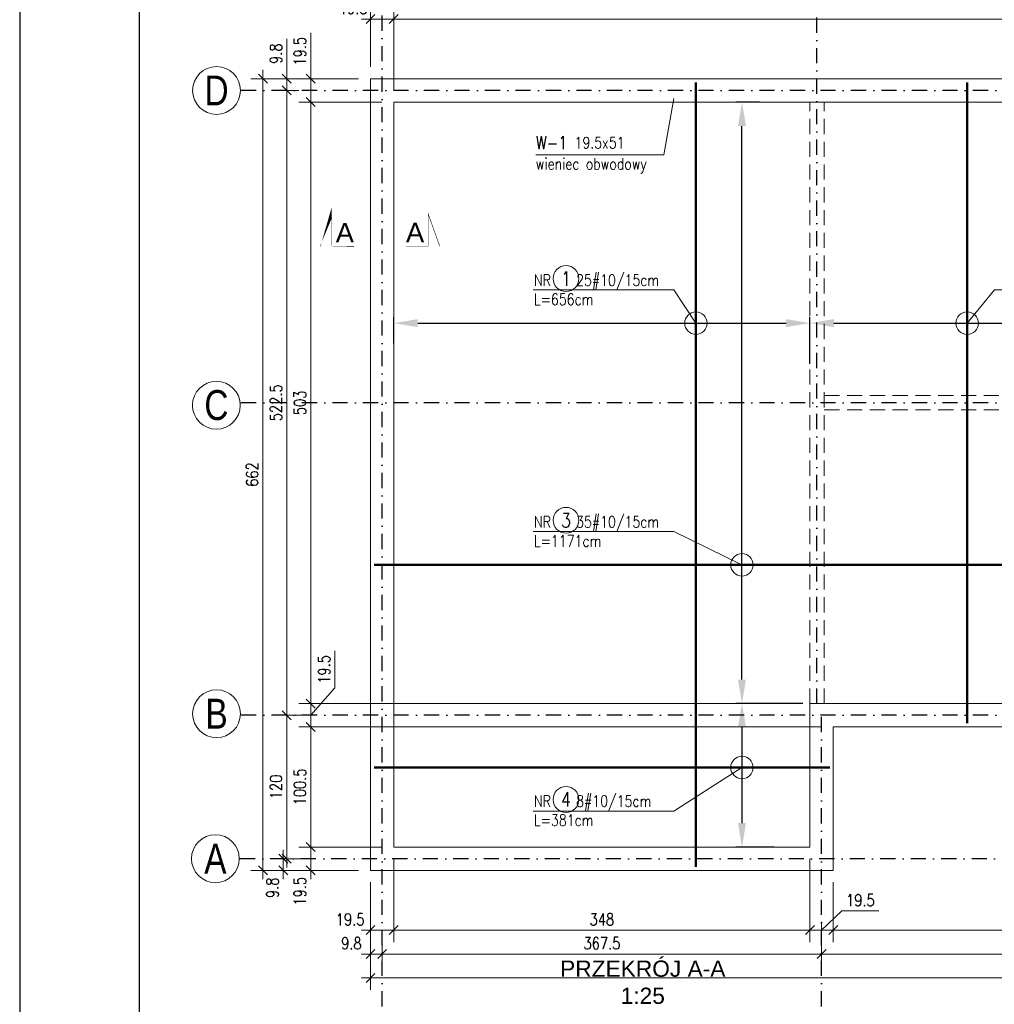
# Model space of a CAD drawing. Header units: inches. Extents: x 58893 to 70341, y -37691 to -31625.
# Tile 13 of 34: x 60195 to 61010, y -33146 to -32323. Entities that reach past the tile are written whole.
import ezdxf
from ezdxf.enums import TextEntityAlignment as Align

# ---------------------------------------------------------------- set-up
doc = ezdxf.new("R2010")
doc.units = ezdxf.units.IN
doc.header["$MEASUREMENT"] = 0
doc.linetypes.add('DASHDOT', pattern=[25.4, 12.7, -6.35, 0, -6.35])
doc.linetypes.add('DASHED', pattern=[19.049999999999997, 12.7, -6.35])
doc.layers.add('_tabelka', color=4, linetype='Continuous')
for name, color, linetype, lineweight in [('Obrys', 4, 'Continuous', 20), ('Opisy', 4, 'Continuous', 20), ('Osie', 6, 'DASHDOT', 15), ('WYMIARY', 6, 'Continuous', 15), ('ZBROJENIE', 7, 'Continuous', 50), ('ZBROJENIE zakres', 6, 'Continuous', 13)]:
    doc.layers.add(name, color=color, linetype=linetype, lineweight=lineweight)
doc.styles.add('1. Simplex', font='simplex.shx', dxfattribs={"width": 0.8})
doc.styles.add('Arial', font='arial.ttf')
doc.styles.add('ROMANS', font='ROMANS.shx', dxfattribs={"width": 0.8})
doc.styles.get("Standard").update_dxf_attribs({"font": 'arial.ttf'})
doc.dimstyles.new('1_50', dxfattribs={"dimscale": 50, "dimtxt": 0.2, "dimasz": 0.15, "dimexe": 0.2, "dimexo": 0.2, "dimgap": 0.08, "dimtad": 1, "dimdec": 1, "dimzin": 9, "dimdsep": 46, "dimtxsty": '1. Simplex', "dimblk": 'OBLIQUE', "dimcen": 0.15, "dimdle": 0.15, "dimclrd": 256, "dimclre": 256, "dimclrt": 4, "dimadec": 1, "dimazin": 0, "dimtfac": 1, "dimtdec": 0, "dimtmove": 1, "dimatfit": 3, "dimfxl": 1, "dimlwd": -1, "dimlwe": -1, "dimarcsym": 0})
doc.dimstyles.new('1_50 zbrojenie', dxfattribs={"dimscale": 50, "dimtxt": 2.5e-06, "dimasz": 0.4, "dimexe": 0.1, "dimexo": 0.12, "dimgap": 0, "dimtad": 1, "dimrnd": 0.5, "dimzin": 12, "dimdsep": 46, "dimtxsty": 'ROMANS', "dimcen": 0, "dimdle": 10, "dimclrd": 256, "dimclrt": 2, "dimazin": 0, "dimtfac": 1, "dimtofl": 0, "dimtmove": 1, "dimatfit": 3, "dimfxl": 1, "dimtolj": 1, "dimtzin": 0, "dimarcsym": 0})

# ---------------------------------------------------------------- blocks, each defined once
blk = doc.blocks.new('_Oblique')
at = {"color": 0, "linetype": 'ByBlock', "lineweight": -2}
blk.add_line((-0.5, -0.5), (0.5, 0.5), dxfattribs=at)
blk = doc.blocks.new('*D3')
at = {"layer": 'Defpoints', "color": 0, "transparency": 16777216}
for p in [(60507.86385152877, -32322.03769785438), (60488.36385152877, -32372.03769785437), (60507.86385152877, -32391.53769785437)]:
    blk.add_point(p, dxfattribs=at)
at = {"layer": 'WYMIARY', "transparency": 16777216}
for p, q in [((60488.36385152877, -32362.03769785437), (60488.36385152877, -32312.03769785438)), ((60507.86385152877, -32381.53769785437), (60507.86385152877, -32312.03769785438)), ((60480.86385152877, -32322.03769785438), (60515.36385152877, -32322.03769785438))]:
    blk.add_line(p, q, dxfattribs=at)
at = {"layer": 'WYMIARY', "transparency": 16777216, "xscale": 7.5, "yscale": 7.5, "zscale": 7.5, "rotation": 180}
blk.add_blockref('_Oblique', (60488.36385152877, -32322.03769785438), dxfattribs=at)
at = {"layer": 'WYMIARY', "transparency": 16777216, "xscale": 7.5, "yscale": 7.5, "zscale": 7.5}
blk.add_blockref('_Oblique', (60507.86385152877, -32322.03769785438), dxfattribs=at)
at = {"layer": 'WYMIARY', "color": 4, "transparency": 16777216, "insert": (60473.91385152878, -32313.03769785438), "char_height": 10, "attachment_point": 5, "style": '1. Simplex'}
blk.add_mtext('19.5', dxfattribs=at)
blk = doc.blocks.new('*D4')
at = {"layer": 'Defpoints', "color": 0, "transparency": 16777216}
for p in [(61646.46385152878, -32322.03769785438), (60507.86385152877, -32391.53769785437), (61646.46385152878, -32391.53769785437)]:
    blk.add_point(p, dxfattribs=at)
at = {"layer": 'WYMIARY', "transparency": 16777216}
for p, q in [((60507.86385152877, -32381.53769785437), (60507.86385152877, -32312.03769785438)), ((61646.46385152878, -32381.53769785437), (61646.46385152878, -32312.03769785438)), ((60500.36385152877, -32322.03769785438), (61653.96385152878, -32322.03769785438))]:
    blk.add_line(p, q, dxfattribs=at)
at = {"layer": 'WYMIARY', "transparency": 16777216, "xscale": 7.5, "yscale": 7.5, "zscale": 7.5, "rotation": 180}
blk.add_blockref('_Oblique', (60507.86385152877, -32322.03769785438), dxfattribs=at)
at = {"layer": 'WYMIARY', "transparency": 16777216, "xscale": 7.5, "yscale": 7.5, "zscale": 7.5}
blk.add_blockref('_Oblique', (61646.46385152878, -32322.03769785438), dxfattribs=at)
at = {"layer": 'WYMIARY', "color": 4, "transparency": 16777216, "insert": (61077.16385152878, -32313.03769785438), "char_height": 10, "attachment_point": 5, "style": '1. Simplex'}
blk.add_mtext('1138.6', dxfattribs=at)
blk = doc.blocks.new('*D5')
at = {"layer": 'Defpoints', "color": 0, "transparency": 16777216}
for p in [(60488.36385152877, -32282.03769785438), (60488.36385152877, -32372.03769785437), (61665.96385152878, -32372.03769785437)]:
    blk.add_point(p, dxfattribs=at)
at = {"layer": 'WYMIARY', "transparency": 16777216}
for p, q in [((60488.36385152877, -32362.03769785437), (60488.36385152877, -32272.03769785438)), ((61665.96385152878, -32362.03769785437), (61665.96385152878, -32272.03769785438)), ((61673.46385152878, -32282.03769785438), (60480.86385152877, -32282.03769785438))]:
    blk.add_line(p, q, dxfattribs=at)
at = {"layer": 'WYMIARY', "transparency": 16777216, "xscale": 7.5, "yscale": 7.5, "zscale": 7.5, "rotation": 180}
blk.add_blockref('_Oblique', (60488.36385152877, -32282.03769785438), dxfattribs=at)
at = {"layer": 'WYMIARY', "transparency": 16777216, "xscale": 7.5, "yscale": 7.5, "zscale": 7.5}
blk.add_blockref('_Oblique', (61665.96385152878, -32282.03769785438), dxfattribs=at)
at = {"layer": 'WYMIARY', "color": 4, "transparency": 16777216, "insert": (61077.16385152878, -32273.03769785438), "char_height": 10, "attachment_point": 5, "style": '1. Simplex'}
blk.add_mtext('1177.6', dxfattribs=at)
blk = doc.blocks.new('*D7')
at = {"layer": 'Defpoints', "color": 0, "transparency": 16777216}
for p in [(60498.11385152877, -32303.22826141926), (60498.11385152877, -32303.22826141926), (60488.36385152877, -32372.03769785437)]:
    blk.add_point(p, dxfattribs=at)
at = {"layer": 'WYMIARY', "transparency": 16777216}
for p, q in [((60488.36385152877, -32362.03769785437), (60488.36385152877, -32293.22826141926)), ((60498.11385152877, -32293.22826141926), (60498.11385152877, -32293.22826141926)), ((60480.86385152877, -32303.22826141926), (60505.61385152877, -32303.22826141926))]:
    blk.add_line(p, q, dxfattribs=at)
at = {"layer": 'WYMIARY', "transparency": 16777216, "xscale": 7.5, "yscale": 7.5, "zscale": 7.5, "rotation": 180}
blk.add_blockref('_Oblique', (60488.36385152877, -32303.22826141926), dxfattribs=at)
at = {"layer": 'WYMIARY', "transparency": 16777216, "xscale": 7.5, "yscale": 7.5, "zscale": 7.5}
blk.add_blockref('_Oblique', (60498.11385152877, -32303.22826141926), dxfattribs=at)
at = {"layer": 'WYMIARY', "color": 4, "transparency": 16777216, "insert": (60472.96385152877, -32293.03769785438), "char_height": 10, "attachment_point": 5, "style": '1. Simplex'}
blk.add_mtext('9.8', dxfattribs=at)
blk = doc.blocks.new('*D10')
at = {"layer": 'Defpoints', "color": 0, "transparency": 16777216}
for p in [(60438.36385152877, -33014.53769785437), (60507.86385152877, -33014.53769785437), (60488.36385152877, -33034.03769785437)]:
    blk.add_point(p, dxfattribs=at)
at = {"layer": 'WYMIARY', "transparency": 16777216}
for p, q in [((60438.36385152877, -33041.53769785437), (60438.36385152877, -33007.03769785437)), ((60497.86385152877, -33014.53769785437), (60428.36385152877, -33014.53769785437)), ((60478.36385152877, -33034.03769785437), (60428.36385152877, -33034.03769785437))]:
    blk.add_line(p, q, dxfattribs=at)
at = {"layer": 'WYMIARY', "transparency": 16777216, "xscale": 7.5, "yscale": 7.5, "zscale": 7.5}
for p, rotation in [((60438.36385152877, -33014.53769785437), 90), ((60438.36385152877, -33034.03769785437), 270)]:
    blk.add_blockref('_Oblique', p, dxfattribs=dict(at, rotation=rotation))
at = {"layer": 'WYMIARY', "color": 4, "transparency": 16777216, "insert": (60429.36385152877, -33051.53769785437), "char_height": 10, "attachment_point": 5, "rotation": 90, "style": '1. Simplex'}
blk.add_mtext('19.5', dxfattribs=at)
blk = doc.blocks.new('*D11')
at = {"layer": 'Defpoints', "color": 0, "transparency": 16777216}
for p in [(60438.36385152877, -32914.03769785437), (60875.36385152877, -32914.03769785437), (60507.86385152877, -33014.53769785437)]:
    blk.add_point(p, dxfattribs=at)
at = {"layer": 'WYMIARY', "transparency": 16777216}
for p, q in [((60438.36385152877, -33022.03769785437), (60438.36385152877, -32906.53769785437)), ((60865.36385152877, -32914.03769785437), (60428.36385152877, -32914.03769785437)), ((60497.86385152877, -33014.53769785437), (60428.36385152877, -33014.53769785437))]:
    blk.add_line(p, q, dxfattribs=at)
at = {"layer": 'WYMIARY', "transparency": 16777216, "xscale": 7.5, "yscale": 7.5, "zscale": 7.5}
for p, rotation in [((60438.36385152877, -32914.03769785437), 90), ((60438.36385152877, -33014.53769785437), 270)]:
    blk.add_blockref('_Oblique', p, dxfattribs=dict(at, rotation=rotation))
at = {"layer": 'WYMIARY', "color": 4, "transparency": 16777216, "insert": (60429.36385152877, -32964.28769785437), "char_height": 10, "attachment_point": 5, "rotation": 90, "style": '1. Simplex'}
blk.add_mtext('100.5', dxfattribs=at)
blk = doc.blocks.new('*D12')
at = {"layer": 'Defpoints', "color": 0, "transparency": 16777216}
for p in [(60438.36385152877, -32894.53769785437), (60855.86385152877, -32894.53769785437), (60875.36385152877, -32914.03769785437)]:
    blk.add_point(p, dxfattribs=at)
at = {"layer": 'WYMIARY', "transparency": 16777216}
for p, q in [((60458.61385152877, -32850.57341214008), (60458.61385152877, -32881.43055499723)), ((60458.61385152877, -32881.43055499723), (60438.36385152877, -32904.28769785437)), ((60438.36385152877, -32921.53769785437), (60438.36385152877, -32887.03769785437)), ((60845.86385152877, -32894.53769785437), (60428.36385152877, -32894.53769785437)), ((60865.36385152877, -32914.03769785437), (60428.36385152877, -32914.03769785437))]:
    blk.add_line(p, q, dxfattribs=at)
at = {"layer": 'WYMIARY', "transparency": 16777216, "xscale": 7.5, "yscale": 7.5, "zscale": 7.5}
for p, rotation in [((60438.36385152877, -32894.53769785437), 90), ((60438.36385152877, -32914.03769785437), 270)]:
    blk.add_blockref('_Oblique', p, dxfattribs=dict(at, rotation=rotation))
at = {"layer": 'WYMIARY', "color": 4, "transparency": 16777216, "insert": (60449.61385152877, -32866.00198356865), "char_height": 10, "attachment_point": 5, "rotation": 90, "style": '1. Simplex'}
blk.add_mtext('19.5', dxfattribs=at)
blk = doc.blocks.new('*D13')
at = {"layer": 'Defpoints', "color": 0, "transparency": 16777216}
for p in [(60438.36385152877, -32391.53769785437), (60507.86385152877, -32391.53769785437), (60855.86385152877, -32894.53769785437)]:
    blk.add_point(p, dxfattribs=at)
at = {"layer": 'WYMIARY', "transparency": 16777216}
for p, q in [((60438.36385152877, -32902.03769785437), (60438.36385152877, -32384.03769785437)), ((60497.86385152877, -32391.53769785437), (60428.36385152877, -32391.53769785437)), ((60845.86385152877, -32894.53769785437), (60428.36385152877, -32894.53769785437))]:
    blk.add_line(p, q, dxfattribs=at)
at = {"layer": 'WYMIARY', "transparency": 16777216, "xscale": 7.5, "yscale": 7.5, "zscale": 7.5}
for p, rotation in [((60438.36385152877, -32391.53769785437), 90), ((60438.36385152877, -32894.53769785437), 270)]:
    blk.add_blockref('_Oblique', p, dxfattribs=dict(at, rotation=rotation))
at = {"layer": 'WYMIARY', "color": 4, "transparency": 16777216, "insert": (60429.36385152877, -32643.03769785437), "char_height": 10, "attachment_point": 5, "rotation": 90, "style": '1. Simplex'}
blk.add_mtext('503', dxfattribs=at)
blk = doc.blocks.new('*D14')
at = {"layer": 'Defpoints', "color": 0, "transparency": 16777216}
for p in [(60438.36385152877, -32372.03769785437), (60488.36385152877, -32372.03769785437), (60507.86385152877, -32391.53769785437)]:
    blk.add_point(p, dxfattribs=at)
at = {"layer": 'WYMIARY', "transparency": 16777216}
for p, q in [((60438.36385152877, -32372.03769785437), (60438.36385152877, -32333.6091264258)), ((60438.36385152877, -32399.03769785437), (60438.36385152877, -32364.53769785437)), ((60478.36385152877, -32372.03769785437), (60428.36385152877, -32372.03769785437)), ((60497.86385152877, -32391.53769785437), (60428.36385152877, -32391.53769785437))]:
    blk.add_line(p, q, dxfattribs=at)
at = {"layer": 'WYMIARY', "transparency": 16777216, "xscale": 7.5, "yscale": 7.5, "zscale": 7.5}
for p, rotation in [((60438.36385152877, -32372.03769785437), 90), ((60438.36385152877, -32391.53769785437), 270)]:
    blk.add_blockref('_Oblique', p, dxfattribs=dict(at, rotation=rotation))
at = {"layer": 'WYMIARY', "color": 4, "transparency": 16777216, "insert": (60429.36385152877, -32349.03769785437), "char_height": 10, "attachment_point": 5, "rotation": 90, "style": '1. Simplex'}
blk.add_mtext('19.5', dxfattribs=at)
blk = doc.blocks.new('*D15')
at = {"layer": 'Defpoints', "color": 0, "transparency": 16777216}
for p in [(60488.36385152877, -32372.03769785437), (60418.36385152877, -32381.78769785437), (60438.36385152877, -32381.78769785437)]:
    blk.add_point(p, dxfattribs=at)
at = {"layer": 'WYMIARY', "transparency": 16777216}
for p, q in [((60418.36385152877, -32372.03769785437), (60418.36385152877, -32338.65674547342)), ((60418.36385152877, -32364.53769785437), (60418.36385152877, -32389.28769785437)), ((60478.36385152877, -32372.03769785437), (60408.36385152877, -32372.03769785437)), ((60428.36385152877, -32381.78769785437), (60408.36385152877, -32381.78769785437))]:
    blk.add_line(p, q, dxfattribs=at)
at = {"layer": 'WYMIARY', "transparency": 16777216, "xscale": 7.5, "yscale": 7.5, "zscale": 7.5}
for p, rotation in [((60418.36385152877, -32372.03769785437), 90), ((60418.36385152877, -32381.78769785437), 270)]:
    blk.add_blockref('_Oblique', p, dxfattribs=dict(at, rotation=rotation))
at = {"layer": 'WYMIARY', "color": 4, "transparency": 16777216, "insert": (60409.36385152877, -32351.03769785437), "char_height": 10, "attachment_point": 5, "rotation": 90, "style": '1. Simplex'}
blk.add_mtext('9.8', dxfattribs=at)
blk = doc.blocks.new('*D16')
at = {"layer": 'Defpoints', "color": 0, "transparency": 16777216}
for p in [(60428.61385152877, -32381.78769785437), (60418.36385152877, -32904.28769785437), (60451.76385152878, -32904.28769785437)]:
    blk.add_point(p, dxfattribs=at)
at = {"layer": 'WYMIARY', "transparency": 16777216}
for p, q in [((60418.36385152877, -32374.28769785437), (60418.36385152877, -32911.78769785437)), ((60418.61385152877, -32381.78769785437), (60408.36385152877, -32381.78769785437)), ((60441.76385152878, -32904.28769785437), (60408.36385152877, -32904.28769785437))]:
    blk.add_line(p, q, dxfattribs=at)
at = {"layer": 'WYMIARY', "transparency": 16777216, "xscale": 7.5, "yscale": 7.5, "zscale": 7.5}
for p, rotation in [((60418.36385152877, -32381.78769785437), 90), ((60418.36385152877, -32904.28769785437), 270)]:
    blk.add_blockref('_Oblique', p, dxfattribs=dict(at, rotation=rotation))
at = {"layer": 'WYMIARY', "color": 4, "transparency": 16777216, "insert": (60409.36385152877, -32643.03769785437), "char_height": 10, "attachment_point": 5, "rotation": 90, "style": '1. Simplex'}
blk.add_mtext('522.5', dxfattribs=at)
blk = doc.blocks.new('*D17')
at = {"layer": 'Defpoints', "color": 0, "transparency": 16777216}
for p in [(60451.76385152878, -32904.28769785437), (60418.36385152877, -33024.28269785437), (60451.76385152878, -33024.28269785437)]:
    blk.add_point(p, dxfattribs=at)
at = {"layer": 'WYMIARY', "transparency": 16777216}
for p, q in [((60418.36385152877, -32896.78769785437), (60418.36385152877, -33031.78269785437)), ((60441.76385152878, -32904.28769785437), (60408.36385152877, -32904.28769785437)), ((60441.76385152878, -33024.28269785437), (60408.36385152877, -33024.28269785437))]:
    blk.add_line(p, q, dxfattribs=at)
at = {"layer": 'WYMIARY', "transparency": 16777216, "xscale": 7.5, "yscale": 7.5, "zscale": 7.5}
for p, rotation in [((60418.36385152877, -32904.28769785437), 90), ((60418.36385152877, -33024.28269785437), 270)]:
    blk.add_blockref('_Oblique', p, dxfattribs=dict(at, rotation=rotation))
at = {"layer": 'WYMIARY', "color": 4, "transparency": 16777216, "insert": (60409.36385152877, -32964.28519785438), "char_height": 10, "attachment_point": 5, "rotation": 90, "style": '1. Simplex'}
blk.add_mtext('120', dxfattribs=at)
blk = doc.blocks.new('*D18')
at = {"layer": 'Defpoints', "color": 0, "transparency": 16777216}
for p in [(60445.02626659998, -33024.28269785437), (60415.39011812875, -33034.03769785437), (60488.36385152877, -33034.03769785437)]:
    blk.add_point(p, dxfattribs=at)
at = {"layer": 'WYMIARY', "transparency": 16777216}
for p, q in [((60415.39011812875, -33016.78269785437), (60415.39011812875, -33041.53769785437)), ((60435.02626659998, -33024.28269785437), (60405.39011812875, -33024.28269785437)), ((60478.36385152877, -33034.03769785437), (60405.39011812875, -33034.03769785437))]:
    blk.add_line(p, q, dxfattribs=at)
at = {"layer": 'WYMIARY', "transparency": 16777216, "xscale": 7.5, "yscale": 7.5, "zscale": 7.5}
for p, rotation in [((60415.39011812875, -33024.28269785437), 90), ((60415.39011812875, -33034.03769785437), 270)]:
    blk.add_blockref('_Oblique', p, dxfattribs=dict(at, rotation=rotation))
at = {"layer": 'WYMIARY', "color": 4, "transparency": 16777216, "insert": (60406.39011812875, -33048.63769785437), "char_height": 10, "attachment_point": 5, "rotation": 90, "style": '1. Simplex'}
blk.add_mtext('9.8', dxfattribs=at)
blk = doc.blocks.new('*D19')
at = {"layer": 'Defpoints', "color": 0, "transparency": 16777216}
for p in [(60398.36385152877, -32372.03769785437), (60488.36385152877, -32372.03769785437), (60488.36385152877, -33034.03769785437)]:
    blk.add_point(p, dxfattribs=at)
at = {"layer": 'WYMIARY', "transparency": 16777216}
for p, q in [((60398.36385152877, -33041.53769785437), (60398.36385152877, -32364.53769785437)), ((60478.36385152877, -32372.03769785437), (60388.36385152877, -32372.03769785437)), ((60478.36385152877, -33034.03769785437), (60388.36385152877, -33034.03769785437))]:
    blk.add_line(p, q, dxfattribs=at)
at = {"layer": 'WYMIARY', "transparency": 16777216, "xscale": 7.5, "yscale": 7.5, "zscale": 7.5}
for p, rotation in [((60398.36385152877, -32372.03769785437), 90), ((60398.36385152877, -33034.03769785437), 270)]:
    blk.add_blockref('_Oblique', p, dxfattribs=dict(at, rotation=rotation))
at = {"layer": 'WYMIARY', "color": 4, "transparency": 16777216, "insert": (60389.36385152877, -32703.03769785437), "char_height": 10, "attachment_point": 5, "rotation": 90, "style": '1. Simplex'}
blk.add_mtext('662', dxfattribs=at)
blk = doc.blocks.new('*D20')
at = {"layer": 'Defpoints', "color": 0, "transparency": 16777216}
for p in [(60507.86385152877, -33014.53769785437), (60488.36385152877, -33034.03769785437), (60507.86385152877, -33084.03769785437)]:
    blk.add_point(p, dxfattribs=at)
at = {"layer": 'WYMIARY', "transparency": 16777216}
for p, q in [((60507.86385152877, -33024.53769785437), (60507.86385152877, -33094.03769785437)), ((60488.36385152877, -33044.03769785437), (60488.36385152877, -33094.03769785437)), ((60480.86385152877, -33084.03769785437), (60515.36385152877, -33084.03769785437))]:
    blk.add_line(p, q, dxfattribs=at)
at = {"layer": 'WYMIARY', "transparency": 16777216, "xscale": 7.5, "yscale": 7.5, "zscale": 7.5, "rotation": 180}
blk.add_blockref('_Oblique', (60488.36385152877, -33084.03769785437), dxfattribs=at)
at = {"layer": 'WYMIARY', "transparency": 16777216, "xscale": 7.5, "yscale": 7.5, "zscale": 7.5}
blk.add_blockref('_Oblique', (60507.86385152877, -33084.03769785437), dxfattribs=at)
at = {"layer": 'WYMIARY', "color": 4, "transparency": 16777216, "insert": (60471.36385152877, -33075.03769785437), "char_height": 10, "attachment_point": 5, "style": '1. Simplex'}
blk.add_mtext('19.5', dxfattribs=at)
blk = doc.blocks.new('*D21')
at = {"layer": 'Defpoints', "color": 0, "transparency": 16777216}
for p in [(60507.86385152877, -33014.53769785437), (60855.86385152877, -33014.53769785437), (60855.86385152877, -33084.03769785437)]:
    blk.add_point(p, dxfattribs=at)
at = {"layer": 'WYMIARY', "transparency": 16777216}
for p, q in [((60507.86385152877, -33024.53769785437), (60507.86385152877, -33094.03769785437)), ((60855.86385152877, -33024.53769785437), (60855.86385152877, -33094.03769785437)), ((60500.36385152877, -33084.03769785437), (60863.36385152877, -33084.03769785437))]:
    blk.add_line(p, q, dxfattribs=at)
at = {"layer": 'WYMIARY', "transparency": 16777216, "xscale": 7.5, "yscale": 7.5, "zscale": 7.5, "rotation": 180}
blk.add_blockref('_Oblique', (60507.86385152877, -33084.03769785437), dxfattribs=at)
at = {"layer": 'WYMIARY', "transparency": 16777216, "xscale": 7.5, "yscale": 7.5, "zscale": 7.5}
blk.add_blockref('_Oblique', (60855.86385152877, -33084.03769785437), dxfattribs=at)
at = {"layer": 'WYMIARY', "color": 4, "transparency": 16777216, "insert": (60681.86385152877, -33075.03769785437), "char_height": 10, "attachment_point": 5, "style": '1. Simplex'}
blk.add_mtext('348', dxfattribs=at)
blk = doc.blocks.new('*D22')
at = {"layer": 'Defpoints', "color": 0, "transparency": 16777216}
for p in [(60855.86385152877, -33014.53769785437), (60875.36385152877, -33034.03769785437), (60875.36385152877, -33084.03769785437)]:
    blk.add_point(p, dxfattribs=at)
at = {"layer": 'WYMIARY', "transparency": 16777216}
for p, q in [((60855.86385152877, -33024.53769785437), (60855.86385152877, -33094.03769785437)), ((60875.36385152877, -33044.03769785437), (60875.36385152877, -33094.03769785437)), ((60882.61385152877, -33068.03769785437), (60865.61385152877, -33084.03769785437)), ((60913.47099438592, -33068.03769785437), (60882.61385152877, -33068.03769785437)), ((60848.36385152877, -33084.03769785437), (60882.86385152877, -33084.03769785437))]:
    blk.add_line(p, q, dxfattribs=at)
at = {"layer": 'WYMIARY', "transparency": 16777216, "xscale": 7.5, "yscale": 7.5, "zscale": 7.5, "rotation": 180}
blk.add_blockref('_Oblique', (60855.86385152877, -33084.03769785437), dxfattribs=at)
at = {"layer": 'WYMIARY', "transparency": 16777216, "xscale": 7.5, "yscale": 7.5, "zscale": 7.5}
blk.add_blockref('_Oblique', (60875.36385152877, -33084.03769785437), dxfattribs=at)
at = {"layer": 'WYMIARY', "color": 4, "transparency": 16777216, "insert": (60898.04242295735, -33059.03769785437), "char_height": 10, "attachment_point": 5, "style": '1. Simplex'}
blk.add_mtext('19.5', dxfattribs=at)
blk = doc.blocks.new('*D23')
at = {"layer": 'Defpoints', "color": 0, "transparency": 16777216}
for p in [(60875.36385152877, -33034.03769785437), (61278.96385152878, -33034.03769785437), (61278.96385152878, -33084.03769785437)]:
    blk.add_point(p, dxfattribs=at)
at = {"layer": 'WYMIARY', "transparency": 16777216}
for p, q in [((60875.36385152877, -33044.03769785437), (60875.36385152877, -33094.03769785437)), ((61278.96385152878, -33044.03769785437), (61278.96385152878, -33094.03769785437)), ((60867.86385152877, -33084.03769785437), (61286.46385152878, -33084.03769785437))]:
    blk.add_line(p, q, dxfattribs=at)
at = {"layer": 'WYMIARY', "transparency": 16777216, "xscale": 7.5, "yscale": 7.5, "zscale": 7.5, "rotation": 180}
blk.add_blockref('_Oblique', (60875.36385152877, -33084.03769785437), dxfattribs=at)
at = {"layer": 'WYMIARY', "transparency": 16777216, "xscale": 7.5, "yscale": 7.5, "zscale": 7.5}
blk.add_blockref('_Oblique', (61278.96385152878, -33084.03769785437), dxfattribs=at)
at = {"layer": 'WYMIARY', "color": 4, "transparency": 16777216, "insert": (61077.16385152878, -33075.03769785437), "char_height": 10, "attachment_point": 5, "style": '1. Simplex'}
blk.add_mtext('403.6', dxfattribs=at)
blk = doc.blocks.new('*D27')
at = {"layer": 'Defpoints', "color": 0, "transparency": 16777216}
for p in [(60488.36385152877, -33034.03769785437), (60498.11385152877, -33075.03769785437), (60498.11385152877, -33104.03769785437)]:
    blk.add_point(p, dxfattribs=at)
at = {"layer": 'WYMIARY', "transparency": 16777216}
for p, q in [((60488.36385152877, -33044.03769785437), (60488.36385152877, -33114.03769785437)), ((60498.11385152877, -33085.03769785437), (60498.11385152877, -33114.03769785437)), ((60480.86385152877, -33104.03769785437), (60505.61385152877, -33104.03769785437))]:
    blk.add_line(p, q, dxfattribs=at)
at = {"layer": 'WYMIARY', "transparency": 16777216, "xscale": 7.5, "yscale": 7.5, "zscale": 7.5, "rotation": 180}
blk.add_blockref('_Oblique', (60488.36385152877, -33104.03769785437), dxfattribs=at)
at = {"layer": 'WYMIARY', "transparency": 16777216, "xscale": 7.5, "yscale": 7.5, "zscale": 7.5}
blk.add_blockref('_Oblique', (60498.11385152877, -33104.03769785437), dxfattribs=at)
at = {"layer": 'WYMIARY', "color": 4, "transparency": 16777216, "insert": (60472.36385152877, -33095.03769785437), "char_height": 10, "attachment_point": 5, "style": '1. Simplex'}
blk.add_mtext('9.8', dxfattribs=at)
blk = doc.blocks.new('*D28')
at = {"layer": 'Defpoints', "color": 0, "transparency": 16777216}
for p in [(60498.11385152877, -33077.4), (60865.61385152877, -33070.4), (60865.61385152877, -33104.03769785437)]:
    blk.add_point(p, dxfattribs=at)
at = {"layer": 'WYMIARY', "transparency": 16777216}
for p, q in [((60865.61385152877, -33080.4), (60865.61385152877, -33114.03769785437)), ((60498.11385152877, -33087.4), (60498.11385152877, -33114.03769785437)), ((60490.61385152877, -33104.03769785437), (60873.11385152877, -33104.03769785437))]:
    blk.add_line(p, q, dxfattribs=at)
at = {"layer": 'WYMIARY', "transparency": 16777216, "xscale": 7.5, "yscale": 7.5, "zscale": 7.5, "rotation": 180}
blk.add_blockref('_Oblique', (60498.11385152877, -33104.03769785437), dxfattribs=at)
at = {"layer": 'WYMIARY', "transparency": 16777216, "xscale": 7.5, "yscale": 7.5, "zscale": 7.5}
blk.add_blockref('_Oblique', (60865.61385152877, -33104.03769785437), dxfattribs=at)
at = {"layer": 'WYMIARY', "color": 4, "transparency": 16777216, "insert": (60681.86385152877, -33095.03769785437), "char_height": 10, "attachment_point": 5, "style": '1. Simplex'}
blk.add_mtext('367.5', dxfattribs=at)
blk = doc.blocks.new('*D29')
at = {"layer": 'Defpoints', "color": 0, "transparency": 16777216}
for p in [(60865.61385152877, -33067), (61288.71385152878, -33067), (61288.71385152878, -33104.03769785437)]:
    blk.add_point(p, dxfattribs=at)
at = {"layer": 'WYMIARY', "transparency": 16777216}
for p, q in [((60865.61385152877, -33077), (60865.61385152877, -33114.03769785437)), ((61288.71385152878, -33077), (61288.71385152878, -33114.03769785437)), ((60858.11385152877, -33104.03769785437), (61296.21385152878, -33104.03769785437))]:
    blk.add_line(p, q, dxfattribs=at)
at = {"layer": 'WYMIARY', "transparency": 16777216, "xscale": 7.5, "yscale": 7.5, "zscale": 7.5, "rotation": 180}
blk.add_blockref('_Oblique', (60865.61385152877, -33104.03769785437), dxfattribs=at)
at = {"layer": 'WYMIARY', "transparency": 16777216, "xscale": 7.5, "yscale": 7.5, "zscale": 7.5}
blk.add_blockref('_Oblique', (61288.71385152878, -33104.03769785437), dxfattribs=at)
at = {"layer": 'WYMIARY', "color": 4, "transparency": 16777216, "insert": (61077.16385152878, -33095.03769785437), "char_height": 10, "attachment_point": 5, "style": '1. Simplex'}
blk.add_mtext('423.1', dxfattribs=at)
blk = doc.blocks.new('*D32')
at = {"layer": 'Defpoints', "color": 0, "transparency": 16777216}
for p in [(60488.36385152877, -33034.03769785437), (61665.96385152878, -33034.03769785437), (60488.36385152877, -33124.03769785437)]:
    blk.add_point(p, dxfattribs=at)
at = {"layer": 'WYMIARY', "transparency": 16777216}
for p, q in [((60488.36385152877, -33044.03769785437), (60488.36385152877, -33134.03769785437)), ((61665.96385152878, -33044.03769785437), (61665.96385152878, -33134.03769785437)), ((61673.46385152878, -33124.03769785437), (60480.86385152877, -33124.03769785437))]:
    blk.add_line(p, q, dxfattribs=at)
at = {"layer": 'WYMIARY', "transparency": 16777216, "xscale": 7.5, "yscale": 7.5, "zscale": 7.5, "rotation": 180}
blk.add_blockref('_Oblique', (60488.36385152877, -33124.03769785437), dxfattribs=at)
at = {"layer": 'WYMIARY', "transparency": 16777216, "xscale": 7.5, "yscale": 7.5, "zscale": 7.5}
blk.add_blockref('_Oblique', (61665.96385152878, -33124.03769785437), dxfattribs=at)
at = {"layer": 'WYMIARY', "color": 4, "transparency": 16777216, "insert": (61077.16385152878, -33115.03769785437), "char_height": 10, "attachment_point": 5, "style": '1. Simplex'}
blk.add_mtext('1177.6', dxfattribs=at)
blk = doc.blocks.new('*D33')
at = {"layer": 'Defpoints', "color": 0, "transparency": 16777216}
for p in [(60855.86385152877, -32576.38579675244), (60507.86385152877, -32599.46743146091), (60855.86385152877, -32616.53769785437)]:
    blk.add_point(p, dxfattribs=at)
at = {"layer": 'ZBROJENIE zakres', "color": 0, "lineweight": -2, "transparency": 16777216}
for p, q in [((60507.86385152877, -32593.46743146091), (60507.86385152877, -32571.38579675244)), ((60855.86385152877, -32610.53769785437), (60855.86385152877, -32571.38579675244))]:
    blk.add_line(p, q, dxfattribs=at)
at = {"layer": 'ZBROJENIE zakres', "lineweight": -2, "transparency": 16777216}
blk.add_line((60527.86385152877, -32576.38579675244), (60835.86385152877, -32576.38579675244), dxfattribs=at)
at = {"layer": 'ZBROJENIE zakres', "transparency": 16777216}
for points in [[(60527.86385152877, -32573.05246341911), (60527.86385152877, -32579.71913008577), (60507.86385152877, -32576.38579675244)], [(60835.86385152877, -32579.71913008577), (60835.86385152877, -32573.05246341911), (60855.86385152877, -32576.38579675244)]]:
    blk.add_solid(points, dxfattribs=at)
at = {"layer": 'ZBROJENIE zakres', "color": 2, "transparency": 16777216, "insert": (60681.86385152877, -32576.38573425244), "char_height": 0.000125, "attachment_point": 5, "style": 'ROMANS'}
blk.add_mtext('\\A1;348', dxfattribs=at)
blk = doc.blocks.new('*D34')
at = {"layer": 'Defpoints', "color": 0, "transparency": 16777216}
for p in [(61298.46385152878, -32576.38579675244), (60855.86385152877, -32616.53769785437), (61298.46385152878, -32627.03769785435)]:
    blk.add_point(p, dxfattribs=at)
at = {"layer": 'ZBROJENIE zakres', "color": 0, "lineweight": -2, "transparency": 16777216}
for p, q in [((60855.86385152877, -32610.53769785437), (60855.86385152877, -32571.38579675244)), ((61298.46385152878, -32621.03769785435), (61298.46385152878, -32571.38579675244))]:
    blk.add_line(p, q, dxfattribs=at)
at = {"layer": 'ZBROJENIE zakres', "lineweight": -2, "transparency": 16777216}
blk.add_line((60875.86385152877, -32576.38579675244), (61278.46385152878, -32576.38579675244), dxfattribs=at)
at = {"layer": 'ZBROJENIE zakres', "transparency": 16777216}
for points in [[(60875.86385152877, -32573.05246341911), (60875.86385152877, -32579.71913008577), (60855.86385152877, -32576.38579675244)], [(61278.46385152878, -32579.71913008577), (61278.46385152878, -32573.05246341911), (61298.46385152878, -32576.38579675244)]]:
    blk.add_solid(points, dxfattribs=at)
at = {"layer": 'ZBROJENIE zakres', "color": 2, "transparency": 16777216, "insert": (61077.16385152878, -32576.38573425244), "char_height": 0.000125, "attachment_point": 5, "style": 'ROMANS'}
blk.add_mtext('\\A1;442.5', dxfattribs=at)
blk = doc.blocks.new('*D36')
at = {"layer": 'Defpoints', "color": 0, "transparency": 16777216}
for p in [(60799.00536962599, -32391.53769785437), (60819.57108568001, -32391.53769785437), (60855.86385152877, -32894.53769785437)]:
    blk.add_point(p, dxfattribs=at)
at = {"layer": 'ZBROJENIE zakres', "color": 0, "lineweight": -2, "transparency": 16777216}
for p, q in [((60813.57108568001, -32391.53769785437), (60794.00536962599, -32391.53769785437)), ((60849.86385152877, -32894.53769785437), (60794.00536962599, -32894.53769785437))]:
    blk.add_line(p, q, dxfattribs=at)
at = {"layer": 'ZBROJENIE zakres', "lineweight": -2, "transparency": 16777216}
blk.add_line((60799.00536962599, -32874.53769785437), (60799.00536962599, -32411.53769785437), dxfattribs=at)
at = {"layer": 'ZBROJENIE zakres', "transparency": 16777216}
for points in [[(60802.33870295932, -32411.53769785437), (60795.67203629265, -32411.53769785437), (60799.00536962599, -32391.53769785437)], [(60795.67203629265, -32874.53769785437), (60802.33870295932, -32874.53769785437), (60799.00536962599, -32894.53769785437)]]:
    blk.add_solid(points, dxfattribs=at)
at = {"layer": 'ZBROJENIE zakres', "color": 2, "transparency": 16777216, "insert": (60799.00530712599, -32641.89059285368), "char_height": 0.000125, "attachment_point": 5, "rotation": 90, "style": 'ROMANS'}
blk.add_mtext('\\A1;503', dxfattribs=at)
blk = doc.blocks.new('*D37')
at = {"layer": 'Defpoints', "color": 0, "transparency": 16777216}
for p in [(60855.86385152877, -32894.53769785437), (60799.00536962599, -33014.53769785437), (60831.86385152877, -33014.53769785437)]:
    blk.add_point(p, dxfattribs=at)
at = {"layer": 'ZBROJENIE zakres', "color": 0, "lineweight": -2, "transparency": 16777216}
for p, q in [((60849.86385152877, -32894.53769785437), (60794.00536962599, -32894.53769785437)), ((60825.86385152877, -33014.53769785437), (60794.00536962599, -33014.53769785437))]:
    blk.add_line(p, q, dxfattribs=at)
at = {"layer": 'ZBROJENIE zakres', "lineweight": -2, "transparency": 16777216}
blk.add_line((60799.00536962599, -32914.53769785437), (60799.00536962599, -32994.53769785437), dxfattribs=at)
at = {"layer": 'ZBROJENIE zakres', "transparency": 16777216}
for points in [[(60802.33870295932, -32914.53769785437), (60795.67203629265, -32914.53769785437), (60799.00536962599, -32894.53769785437)], [(60795.67203629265, -32994.53769785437), (60802.33870295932, -32994.53769785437), (60799.00536962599, -33014.53769785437)]]:
    blk.add_solid(points, dxfattribs=at)
at = {"layer": 'ZBROJENIE zakres', "color": 2, "transparency": 16777216, "insert": (60799.00530712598, -32954.53769785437), "char_height": 0.000125, "attachment_point": 5, "rotation": 90, "style": 'ROMANS'}
blk.add_mtext('\\A1;120', dxfattribs=at)

msp = doc.modelspace()

# ---------------------------------------------------------------- linework, layer by layer
at = {"layer": '_tabelka', "linetype": 'Continuous', "ltscale": 10}
for points in [[(60195.02118930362, -33646.97996319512), (62295.02118930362, -33646.97996319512), (62295.02118930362, -32161.97996319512), (60195.02118930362, -32161.97996319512)], [(60295.02118930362, -33611.97996319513), (62260.02118930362, -33611.97996319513), (62260.02118930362, -32196.97996319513), (60295.02118930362, -32196.97996319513)]]:
    msp.add_lwpolyline(points, close=True, dxfattribs=at)
at = {"layer": 'Obrys', "linetype": 'Continuous', "lineweight": 5}
for p, q in [((60488.36385152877, -33034.03769785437), (60488.36385152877, -32372.03769785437)), ((60488.36385152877, -32372.03769785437), (61665.96385152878, -32372.03769785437)), ((60507.86385152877, -33014.53769785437), (60507.86385152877, -32391.53769785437)), ((60507.86385152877, -32391.53769785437), (61646.46385152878, -32391.53769785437)), ((60855.86385152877, -33014.53769785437), (60855.86385152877, -32894.53769785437)), ((60855.86385152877, -32894.53769785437), (61298.46385152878, -32894.53769785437)), ((60875.36385152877, -32914.03769785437), (61278.96385152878, -32914.03769785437)), ((60875.36385152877, -33034.03769785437), (60875.36385152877, -32914.03769785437)), ((60507.86385152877, -33014.53769785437), (60855.86385152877, -33014.53769785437)), ((60488.36385152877, -33034.03769785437), (60875.36385152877, -33034.03769785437))]:
    msp.add_line(p, q, dxfattribs=at)
at = {"layer": 'Obrys', "color": 9, "linetype": 'DASHED', "lineweight": 5}
for p, q in [((60855.86385152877, -32894.53769785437), (60855.86385152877, -32391.53769785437)), ((60867.86385152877, -32894.53769785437), (60867.86385152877, -32391.53769785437)), ((60867.86385152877, -32636.93769785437), (61286.46385152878, -32636.93769785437)), ((60867.86385152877, -32648.93769785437), (61286.46385152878, -32648.93769785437))]:
    msp.add_line(p, q, dxfattribs=at)
at = {"layer": 'Opisy', "color": 6}
for points in [[(60626.5926149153, -32435.59903111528), (60733.77784474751, -32435.59903111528), (60741.97777828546, -32388.5330103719)], [(60624.37452884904, -32548.47942653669), (60741.90786274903, -32548.47942653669), (60760.53021279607, -32576.38579675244)], [(61123.43831820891, -32548.47942653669), (61010.10498430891, -32548.47942653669), (60987.28263426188, -32576.38579675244)], [(60624.37452884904, -32750.61149264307), (60741.90786274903, -32750.61149264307), (60799.00536962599, -32778.5178628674)], [(60624.37452884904, -32984.57528977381), (60741.90786274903, -32984.57528977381), (60799.00536962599, -32948.0555607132)]]:
    msp.add_lwpolyline(points, dxfattribs=at)
at = {"layer": 'Opisy', "color": 5, "const_width": 0.4666666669}
for points in [[(60474.67102761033, -32512.21060062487), (60455.99950588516, -32512.21060062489), (60455.99950588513, -32485.11859754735), (60446.28236634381, -32512.21060062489)], [(60517.8818794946, -32511.99999999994), (60536.55340121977, -32511.99999999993), (60536.55340121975, -32484.90799692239), (60546.27054076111, -32511.99999999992)]]:
    msp.add_lwpolyline(points, dxfattribs=at)
at = {"layer": 'Opisy', "color": 6}
for centre in [(60651.85405423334, -32539.11062827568), (60651.85405423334, -32741.24269438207), (60651.85405423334, -32974.7426812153)]:
    msp.add_circle(centre, 10.800000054, dxfattribs=at)
at = {"layer": 'Opisy'}
for centre in [(60760.53021279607, -32576.38579675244), (60987.28263426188, -32576.38579675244), (60799.00536962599, -32778.5178628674), (60799.00536962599, -32948.0555607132)]:
    msp.add_circle(centre, 9.375, dxfattribs=at)
at = {"layer": 'Osie', "lineweight": -3}
for p, q in [((60498.11385152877, -33147.84062436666), (60498.11385152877, -32258.2338956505)), ((60861.61385152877, -32894.53769785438), (60861.61385152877, -32258.2338956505)), ((61718.7862007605, -32381.78769785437), (60379.64944975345, -32381.78769785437)), ((61718.74858379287, -32642.93269785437), (60379.38387461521, -32642.93269785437)), ((61718.7862007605, -32904.28769785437), (60379.64944975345, -32904.28769785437)), ((60865.61385152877, -33147.84062436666), (60865.61385152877, -32903.03769785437)), ((61717.79242287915, -33024.28269785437), (60378.6556718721, -33024.28269785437))]:
    msp.add_line(p, q, dxfattribs=at)
at = {"layer": 'Osie', "color": 4, "linetype": 'Continuous', "ltscale": 35}
for centre in [(60359.64945037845, -32381.79269785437), (60359.49785432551, -32645.06487914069), (60359.64945037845, -32903.03769785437), (60358.6556724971, -33024.28769785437)]:
    msp.add_circle(centre, 20, dxfattribs=at)
at = {"layer": 'ZBROJENIE'}
for p, q in [((60760.53021279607, -32375.03769785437), (60760.53021279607, -33031.03769785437)), ((60987.28263426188, -32375.03769785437), (60987.28263426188, -32911.03769785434)), ((60491.36385152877, -32778.51786285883), (61662.96385152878, -32778.51786285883)), ((60491.36385152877, -32948.0555607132), (60872.36385152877, -32948.0555607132))]:
    msp.add_line(p, q, dxfattribs=at)

# ---------------------------------------------------------------- texts
at = {"layer": 'Opisy', "color": 7, "lineweight": 50, "style": '1. Simplex', "width": 0.8}
for s, p in [('1', (60651.8540542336, -32539.1449011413)), ('3', (60651.8540542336, -32741.27696724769)), ('4', (60651.8540542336, -32974.77695408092))]:
    msp.add_text(s, height=12.00000006, dxfattribs=at).set_placement(p, align=Align.MIDDLE_CENTER)
at = {"layer": 'Opisy', "attachment_point": 4, "style": '1. Simplex'}
for s, insert, char_height, width in [('{\\C7;\\H1.14583x;\\A1;W-1 }\\A1;19.5x51 \\Pwieniec obwodowy', (60626.5926149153, -32435.59903111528), 9.600000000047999, 208.0971462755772), ('\\A1;NR    25#10/15cm\\PL=656cm', (60625.11430140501, -32548.47942653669), 9.600000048, 208.0971473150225), ('\\A1;NR    35#10/15cm\\PL=1171cm', (60625.11430140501, -32750.61149264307), 9.600000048, 208.0971473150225), ('\\A1;NR    8#10/15cm\\PL=381cm', (60625.11430140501, -32984.11147947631), 9.600000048, 208.0971473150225)]:
    msp.add_mtext(s, dxfattribs=dict(at, insert=insert, char_height=char_height, width=width))
at = {"layer": 'Opisy', "color": 5, "char_height": 16.3333333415, "width": 33.60042001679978}
for insert, attachment_point in [((60459.29933753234, -32508.9107689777), 7), ((60533.25356957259, -32508.70016835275), 9)]:
    msp.add_mtext('A', dxfattribs=dict(at, insert=insert, attachment_point=attachment_point))
at = {"layer": 'Opisy', "color": 7, "lineweight": 0, "insert": (60716.05189421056, -33127.69467998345), "char_height": 13.6, "width": 172.9632424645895, "attachment_point": 5, "style": 'Arial'}
msp.add_mtext('PRZEKRÓJ A-A\\P1:25', dxfattribs=at)
at = {"layer": 'Osie', "color": 7, "linetype": 'Continuous', "ltscale": 35, "char_height": 25, "width": 63.5564000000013, "attachment_point": 5, "style": 'Arial'}
for s, insert in [('\\W0.8;D', (60359.64945037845, -32381.79269785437)), ('\\W0.8;C', (60359.49785432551, -32645.06487914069)), ('\\W0.8;B', (60359.64945037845, -32903.03769785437)), ('\\W0.8;A', (60358.6556724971, -33024.28769785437))]:
    msp.add_mtext(s, dxfattribs=dict(at, insert=insert))

# ---------------------------------------------------------------- dimensions: what is measured, and where the dimension line sits
at = {"layer": 'WYMIARY'}
dim = msp.add_linear_dim(base=(60488.36385152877, -32282.03769785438), p1=(61665.96385152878, -32372.03769785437), p2=(60488.36385152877, -32372.03769785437), dimstyle='1_50', override={"dimfxl": 10, "dimfxlon": 1}, dxfattribs=at)
dim.commit()
dim.dimension.update_dxf_attribs({"geometry": '*D5', "text_midpoint": (61077.16385152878, -32273.03769785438)})
for base, p1, p2, picture, middle in [((60498.11385152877, -32303.22826141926), (60488.36385152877, -32372.03769785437), (60498.11385152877, -32303.22826141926), '*D7', (60472.96385152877, -32302.03769785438)), ((60507.86385152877, -32322.03769785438), (60488.36385152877, -32372.03769785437), (60507.86385152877, -32391.53769785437), '*D3', (60473.91385152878, -32322.03769785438)), ((60507.86385152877, -33084.03769785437), (60488.36385152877, -33034.03769785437), (60507.86385152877, -33014.53769785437), '*D20', (60471.36385152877, -33084.03769785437)), ((60875.36385152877, -33084.03769785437), (60855.86385152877, -33014.53769785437), (60875.36385152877, -33034.03769785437), '*D22', (60886.61385152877, -33068.03769785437)), ((60498.11385152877, -33104.03769785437), (60488.36385152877, -33034.03769785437), (60498.11385152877, -33075.03769785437), '*D27', (60472.36385152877, -33104.03769785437))]:
    dim = msp.add_linear_dim(base=base, p1=p1, p2=p2, dimstyle='1_50', dxfattribs=at)
    dim.commit()
    dim.dimension.update_dxf_attribs({"geometry": picture, "text_midpoint": middle, "dimtype": 160})
for base, p1, p2, picture, middle in [((61646.46385152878, -32322.03769785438), (60507.86385152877, -32391.53769785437), (61646.46385152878, -32391.53769785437), '*D4', (61077.16385152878, -32313.03769785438)), ((60855.86385152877, -33084.03769785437), (60507.86385152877, -33014.53769785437), (60855.86385152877, -33014.53769785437), '*D21', (60681.86385152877, -33075.03769785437)), ((60488.36385152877, -33124.03769785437), (61665.96385152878, -33034.03769785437), (60488.36385152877, -33034.03769785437), '*D32', (61077.16385152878, -33115.03769785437)), ((61278.96385152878, -33084.03769785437), (60875.36385152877, -33034.03769785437), (61278.96385152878, -33034.03769785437), '*D23', (61077.16385152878, -33075.03769785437)), ((61288.71385152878, -33104.03769785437), (60865.61385152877, -33067), (61288.71385152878, -33067), '*D29', (61077.16385152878, -33095.03769785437)), ((60865.61385152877, -33104.03769785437), (60498.11385152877, -33077.4), (60865.61385152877, -33070.4), '*D28', (60681.86385152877, -33095.03769785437))]:
    dim = msp.add_linear_dim(base=base, p1=p1, p2=p2, dimstyle='1_50', dxfattribs=at)
    dim.commit()
    dim.dimension.update_dxf_attribs({"geometry": picture, "text_midpoint": middle})
for base, p1, p2, picture, middle in [((60438.36385152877, -32372.03769785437), (60507.86385152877, -32391.53769785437), (60488.36385152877, -32372.03769785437), '*D14', (60438.36385152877, -32349.03769785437)), ((60418.36385152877, -32381.78769785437), (60488.36385152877, -32372.03769785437), (60438.36385152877, -32381.78769785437), '*D15', (60418.36385152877, -32351.03769785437)), ((60438.36385152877, -32894.53769785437), (60875.36385152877, -32914.03769785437), (60855.86385152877, -32894.53769785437), '*D12', (60458.61385152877, -32877.43055499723)), ((60438.36385152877, -33014.53769785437), (60488.36385152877, -33034.03769785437), (60507.86385152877, -33014.53769785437), '*D10', (60438.36385152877, -33051.53769785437)), ((60415.39011812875, -33034.03769785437), (60445.02626659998, -33024.28269785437), (60488.36385152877, -33034.03769785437), '*D18', (60415.39011812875, -33048.63769785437))]:
    dim = msp.add_linear_dim(base=base, p1=p1, p2=p2, angle=90, dimstyle='1_50', dxfattribs=at)
    dim.commit()
    dim.dimension.update_dxf_attribs({"geometry": picture, "text_midpoint": middle, "dimtype": 160})
for base, p1, p2, picture, middle in [((60398.36385152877, -32372.03769785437), (60488.36385152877, -33034.03769785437), (60488.36385152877, -32372.03769785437), '*D19', (60389.36385152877, -32703.03769785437)), ((60418.36385152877, -32904.28769785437), (60428.61385152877, -32381.78769785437), (60451.76385152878, -32904.28769785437), '*D16', (60409.36385152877, -32643.03769785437)), ((60438.36385152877, -32391.53769785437), (60855.86385152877, -32894.53769785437), (60507.86385152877, -32391.53769785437), '*D13', (60429.36385152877, -32643.03769785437)), ((60418.36385152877, -33024.28269785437), (60451.76385152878, -32904.28769785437), (60451.76385152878, -33024.28269785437), '*D17', (60409.36385152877, -32964.28519785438)), ((60438.36385152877, -32914.03769785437), (60507.86385152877, -33014.53769785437), (60875.36385152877, -32914.03769785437), '*D11', (60429.36385152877, -32964.28769785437))]:
    dim = msp.add_linear_dim(base=base, p1=p1, p2=p2, angle=90, dimstyle='1_50', dxfattribs=at)
    dim.commit()
    dim.dimension.update_dxf_attribs({"geometry": picture, "text_midpoint": middle})
at = {"layer": 'ZBROJENIE zakres'}
dim = msp.add_linear_dim(base=(60799.00536962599, -32391.53769785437), p1=(60855.86385152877, -32894.53769785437), p2=(60819.57108568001, -32391.53769785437), angle=90, dimstyle='1_50 zbrojenie', dxfattribs=at)
dim.commit()
dim.dimension.update_dxf_attribs({"geometry": '*D36', "text_midpoint": (60799.00536962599, -32641.89059285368), "dimtype": 160})
for base, p1, p2, picture, middle in [((60855.86385152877, -32576.38579675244), (60507.86385152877, -32599.46743146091), (60855.86385152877, -32616.53769785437), '*D33', (60681.86385152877, -32576.38573425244)), ((61298.46385152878, -32576.38579675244), (60855.86385152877, -32616.53769785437), (61298.46385152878, -32627.03769785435), '*D34', (61077.16385152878, -32576.38573425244))]:
    dim = msp.add_linear_dim(base=base, p1=p1, p2=p2, dimstyle='1_50 zbrojenie', dxfattribs=at)
    dim.commit()
    dim.dimension.update_dxf_attribs({"geometry": picture, "text_midpoint": middle})
dim = msp.add_linear_dim(base=(60799.00536962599, -33014.53769785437), p1=(60855.86385152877, -32894.53769785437), p2=(60831.86385152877, -33014.53769785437), angle=90, dimstyle='1_50 zbrojenie', dxfattribs=at)
dim.commit()
dim.dimension.update_dxf_attribs({"geometry": '*D37', "text_midpoint": (60799.00530712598, -32954.53769785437)})

doc.saveas('drawing.dxf')
